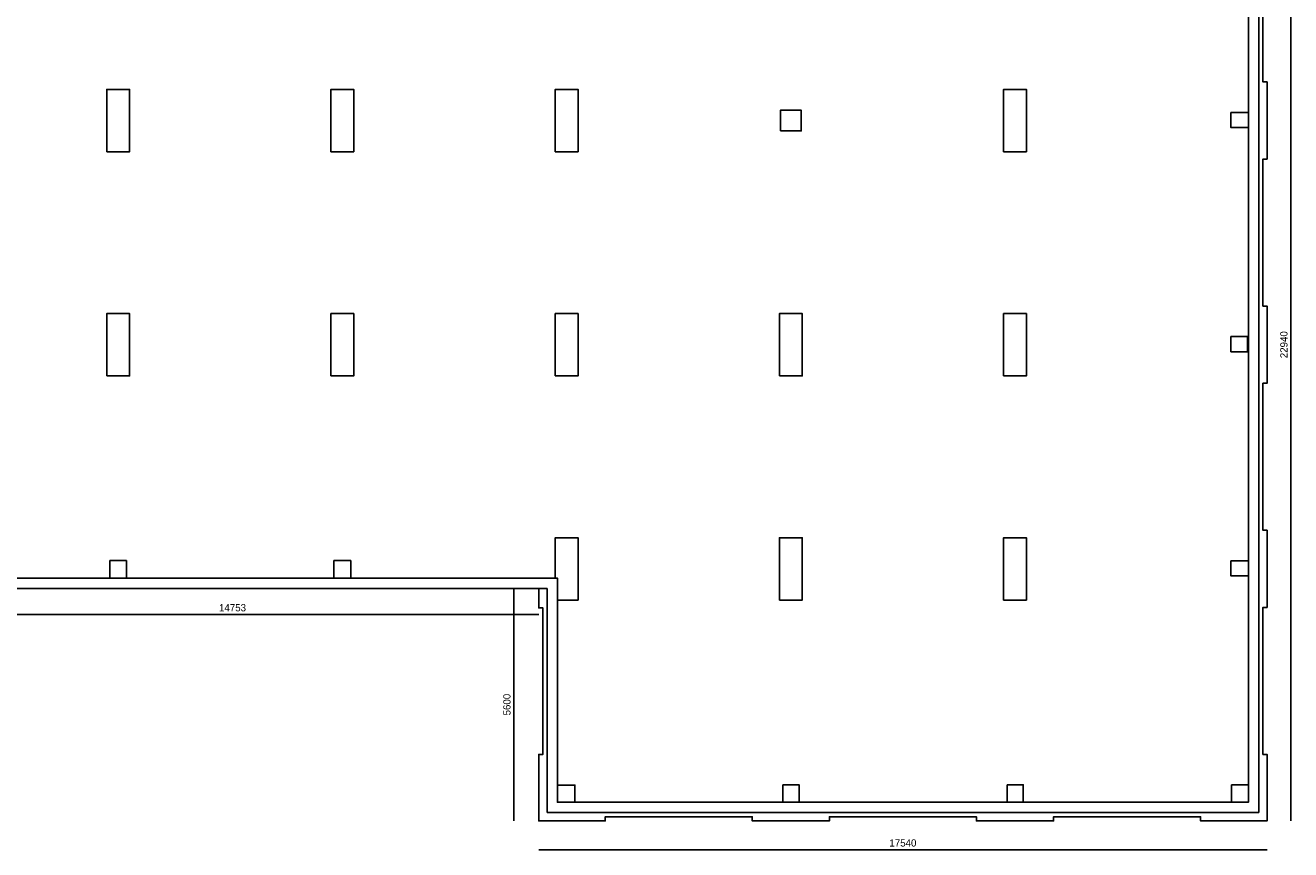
# Model space of a CAD drawing. Extents: x 319440 to 414317, y 3650 to 109188.
# Tile 22 of 46: x 365534 to 396010, y 14254 to 34113. Entities that reach past the tile are written whole.
import ezdxf

# ---------------------------------------------------------------- set-up
doc = ezdxf.new("R2010")
doc.units = 0
doc.header["$MEASUREMENT"] = 0
doc.header["$PDMODE"] = 35
doc.header["$PDSIZE"] = -0.5
doc.layers.get('0').update_dxf_attribs({"linetype": 'CONTINUOUS'})
doc.layers.get('DEFPOINTS').update_dxf_attribs({"linetype": 'CONTINUOUS'})
for name, color, linetype in [('AL21----_BUITENWAND', 252, 'CONTINUOUS'), ('AL22----_BINNENWAND', 252, 'CONTINUOUS'), ('AM$1A---_MAATVOERING', 252, 'CONTINUOUS')]:
    doc.layers.add(name, color=color, linetype=linetype)
doc.styles.add('B-01', font='b-gbp')
doc.dimstyles.new('BBA_STAND', dxfattribs={"dimtxt": 175, "dimasz": 1, "dimexe": 1, "dimexo": 0.001, "dimgap": 75, "dimtad": 1, "dimdec": 0, "dimzin": 0, "dimdsep": 46, "dimtxsty": 'B-01', "dimblk": 'NONE', "dimblk1": 'NONE', "dimblk2": 'PIJL1', "dimcen": 1, "dimse1": 1, "dimse2": 1, "dimclrd": 256, "dimclre": 1, "dimclrt": 256, "dimadec": 0, "dimazin": 0, "dimtfac": 1, "dimtdec": 0, "dimtmove": 0, "dimatfit": 0, "dimldrblk": 'PIJL1', "dimfxl": 1, "dimtolj": 1, "dimtzin": 0, "dimarcsym": 0})

# ---------------------------------------------------------------- blocks, each defined once
blk = doc.blocks.new('*D107')
at = {"layer": 'AM$1A---_MAATVOERING', "lineweight": -2, "transparency": 16777216}
blk.add_line((396010, 37889), (396010, 14949), dxfattribs=at)
at = {"layer": 'DEFPOINTS', "color": 0, "transparency": 16777216}
for p in [(395440, 37889), (395440, 14949), (396010, 14949)]:
    blk.add_point(p, dxfattribs=at)
at = {"layer": 'AM$1A---_MAATVOERING', "transparency": 16777216, "insert": (395847, 26419), "char_height": 175, "attachment_point": 5, "rotation": 90, "style": 'B-01'}
blk.add_mtext('\\A1;22940', dxfattribs=at)
blk = doc.blocks.new('_None')
blk = doc.blocks.new('PIJL1')
at = {"color": 1, "linetype": 'ByBlock'}
blk.add_line((0, 83), (0, -83), dxfattribs=at)
blk.add_solid([(-100, 17), (-100, -17), (0, 0)], dxfattribs=at)
blk = doc.blocks.new('*D108')
at = {"layer": 'AM$1A---_MAATVOERING', "lineweight": -2, "transparency": 16777216}
blk.add_line((395440, 14254), (377900, 14254), dxfattribs=at)
at = {"layer": 'DEFPOINTS', "color": 0, "transparency": 16777216}
for p in [(377900, 14949), (395440, 14949), (377900, 14254)]:
    blk.add_point(p, dxfattribs=at)
at = {"layer": 'AM$1A---_MAATVOERING', "transparency": 16777216, "insert": (386670, 14416), "char_height": 175, "attachment_point": 5, "style": 'B-01'}
blk.add_mtext('\\A1;17540', dxfattribs=at)
blk = doc.blocks.new('*D109')
at = {"layer": 'AM$1A---_MAATVOERING', "lineweight": -2, "transparency": 16777216}
blk.add_line((377297, 20549), (377297, 14949), dxfattribs=at)
at = {"layer": 'DEFPOINTS', "color": 0, "transparency": 16777216}
for p in [(377900, 20549), (377297, 14949), (377900, 14949)]:
    blk.add_point(p, dxfattribs=at)
at = {"layer": 'AM$1A---_MAATVOERING', "transparency": 16777216, "insert": (377134, 17749), "char_height": 175, "attachment_point": 5, "rotation": 90, "style": 'B-01'}
blk.add_mtext('\\A1;5600', dxfattribs=at)
blk = doc.blocks.new('*D110')
at = {"layer": 'AM$1A---_MAATVOERING', "lineweight": -2, "transparency": 16777216}
blk.add_line((363148, 19919), (377900, 19919), dxfattribs=at)
at = {"layer": 'DEFPOINTS', "color": 0, "transparency": 16777216}
for p in [(363148, 20549), (377900, 20549), (377900, 19919)]:
    blk.add_point(p, dxfattribs=at)
at = {"layer": 'AM$1A---_MAATVOERING', "transparency": 16777216, "insert": (370524, 20082), "char_height": 175, "attachment_point": 5, "style": 'B-01'}
blk.add_mtext('\\A1;14753', dxfattribs=at)

msp = doc.modelspace()

# ---------------------------------------------------------------- linework, layer by layer
at = {"layer": 'AL21----_BUITENWAND'}
for points in [[(395240.4, 37689), (395240.4, 15148.9)], [(394990.4, 15398.9), (394990.4, 37439)], [(395340.4, 36289), (395340.4, 32749), (395440.4, 32749), (395440.4, 30889), (395340.4, 30889), (395340.4, 27349), (395440.4, 27349), (395440.4, 25489), (395340.4, 25489), (395340.4, 21949), (395440.4, 21949), (395440.4, 20089), (395340.4, 20089), (395340.4, 16549), (395440.4, 16549), (395440.4, 14948.9), (393840.4, 14948.9), (393840.4, 15048.9), (390300.4, 15048.9), (390300.4, 14948.9), (388440.4, 14948.9), (388440.4, 15048.9), (384900.4, 15048.9), (384900.4, 14948.9), (383040.4, 14948.9), (383040.4, 15048.9), (379500.4, 15048.9), (379500.4, 14948.9), (377900.4, 14948.9), (377900.4, 16549), (378000.4, 16549), (378000.4, 20079), (377900.4, 20079), (377900.4, 20549)], [(362469.1, 20799), (378350.4, 20799)], [(378350.4, 20799), (378350.4, 15399)], [(378100.4, 20549), (362469.1, 20549)], [(378100.4, 15149), (378100.4, 20549)], [(378350.4, 15399), (394990.4, 15398.9)], [(395240.4, 15148.9), (378100.4, 15149)]]:
    msp.add_lwpolyline(points, dxfattribs=at)
at = {"layer": 'AL22----_BINNENWAND'}
for points in [[(367495.4, 31069), (368045.4, 31069), (368045.4, 32569), (367495.4, 32569)], [(372895.4, 31069), (373445.4, 31069), (373445.4, 32569), (372895.4, 32569)], [(378295.4, 31069), (378845.4, 31069), (378845.4, 32569), (378295.4, 32569)], [(389095.4, 31069), (389645.4, 31069), (389645.4, 32569), (389095.4, 32569)], [(383720.4, 31569), (384220.4, 31569), (384220.4, 32069), (383720.4, 32069)], [(394570.4, 32012.8), (394990.4, 32012.8), (394990.4, 31649), (394570.4, 31649)], [(367495.4, 25669), (368045.4, 25669), (368045.4, 27169), (367495.4, 27169)], [(372895.4, 25669), (373445.4, 25669), (373445.4, 27169), (372895.4, 27169)], [(378295.4, 25669), (378845.4, 25669), (378845.4, 27169), (378295.4, 27169)], [(383695.4, 25669), (384245.4, 25669), (384245.4, 27169), (383695.4, 27169)], [(389095.4, 25669), (389645.4, 25669), (389645.4, 27169), (389095.4, 27169)], [(394570.4, 26619), (394970.4, 26619), (394970.4, 26249), (394570.4, 26249)], [(378845.4, 20269), (378845.4, 21769), (378295.4, 21769), (378295.4, 20799), (378350.4, 20799), (378350.4, 20269)], [(383695.4, 20269), (384245.4, 20269), (384245.4, 21769), (383695.4, 21769)], [(389095.4, 20269), (389645.4, 20269), (389645.4, 21769), (389095.4, 21769)], [(367568.8, 21219), (367970.4, 21219), (367970.4, 20799), (367568.8, 20799)], [(372967.5, 21219), (373370.4, 21219), (373370.4, 20799), (372967.5, 20799)], [(394570.4, 21214.8), (394990.4, 21214.8), (394990.4, 20849), (394570.4, 20849)], [(378350.4, 15811.3), (378769.5, 15811.3), (378769.5, 15399), (378350.4, 15399)], [(383776.4, 15819), (384170.4, 15819), (384170.4, 15399), (383776.4, 15399)], [(389179.1, 15819), (389570.4, 15819), (389570.4, 15399), (389179.1, 15399)], [(394583.5, 15813.4), (394990.4, 15813.4), (394990.4, 15398.9), (394583.5, 15398.9)]]:
    msp.add_lwpolyline(points, close=True, dxfattribs=at)

# ---------------------------------------------------------------- dimensions: what is measured, and where the dimension line sits
at = {"layer": 'AM$1A---_MAATVOERING'}
for base, p1, p2, picture, middle in [((396010, 14948.9), (395440.4, 37889), (395440.4, 14948.9), '*D107', (395847.5, 26418.9)), ((377297, 14948.9), (377900.4, 20549), (377900.4, 14948.9), '*D109', (377134.5, 17748.9))]:
    dim = msp.add_linear_dim(base=base, p1=p1, p2=p2, angle=270, dimstyle='BBA_STAND', dxfattribs=at)
    dim.commit()
    dim.dimension.update_dxf_attribs({"geometry": picture, "text_midpoint": middle})
for base, p1, p2, picture, middle in [((377900.4, 19919), (363147.8, 20549), (377900.4, 20549), '*D110', (370524.1, 20081.5)), ((377900.4, 14254), (395440.4, 14948.9), (377900.4, 14948.9), '*D108', (386670.4, 14416.5))]:
    dim = msp.add_linear_dim(base=base, p1=p1, p2=p2, dimstyle='BBA_STAND', dxfattribs=at)
    dim.commit()
    dim.dimension.update_dxf_attribs({"geometry": picture, "text_midpoint": middle})

doc.saveas('drawing.dxf')
